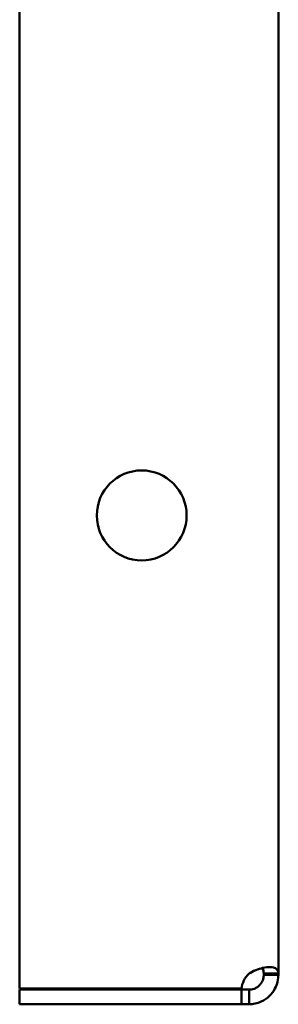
# Model space of a CAD drawing. Header units: millimetres. Extents: x 661 to 1019, y 403 to 785.
# Tile 1 of 5: x 832 to 859, y 403 to 504. Entities that reach past the tile are written whole.
import ezdxf

# ---------------------------------------------------------------- set-up
doc = ezdxf.new("R2010")
doc.units = ezdxf.units.MM
doc.header["$LTSCALE"] = 4
doc.layers.add('Widoczne (ISO)', color=7, linetype='Continuous', lineweight=50)

msp = doc.modelspace()

# ---------------------------------------------------------------- linework, layer by layer
at = {"layer": 'Widoczne (ISO)'}
for p, q in [((832.5, 404.6), (832.5, 783.4)), ((859, 781.86), (859, 406.14)), ((857.5, 406), (857.5, 406.14)), ((857.5, 406.14), (858.12, 406.14)), ((858.12, 406), (857.5, 406)), ((858.12, 406.14), (859, 406.14)), ((859, 406), (858.12, 406)), ((859, 406.14), (859, 406)), ((855.21, 404.6), (832.5, 404.6)), ((832.5, 404.5), (855.21, 404.5)), ((832.5, 403), (832.5, 404.5)), ((855.21, 404.5), (856, 404.5)), ((855.21, 403), (855.21, 404.5)), ((856, 404.5), (856, 403.88)), ((856, 403.88), (856, 403)), ((855.21, 403), (832.5, 403)), ((856, 403), (855.21, 403))]:
    msp.add_line(p, q, dxfattribs=at)
msp.add_circle((845, 453), 4.6, dxfattribs=at)
msp.add_arc((857.7, 404.3), 2.5, 132.7331, 173.1896, dxfattribs=at)
for points, knots in [([(856, 406.14), (856.17, 406.25), (856.41, 406.39), (856.94, 406.6), (857.17, 406.67), (857.68, 406.78), (857.95, 406.81), (858.41, 406.8), (858.59, 406.76), (858.82, 406.63), (858.89, 406.56), (858.98, 406.38), (859, 406.27), (859, 406.14)], [-0.519596, -0.519596, -0.519596, -0.519596, -0.422419, -0.422419, -0.3440019, -0.3440019, -0.2435758, -0.2435758, -0.1431007, -0.1431007, -0.0728206, -0.0728206, 0, 0, 0, 0]), ([(856, 404.5), (856.04, 404.5), (856.08, 404.5), (856.17, 404.51), (856.22, 404.51), (856.33, 404.54), (856.42, 404.56), (856.58, 404.62), (856.64, 404.64), (856.8, 404.73), (856.91, 404.8), (857.09, 404.96), (857.17, 405.06), (857.31, 405.26), (857.37, 405.37), (857.42, 405.53), (857.44, 405.57), (857.47, 405.68), (857.48, 405.75), (857.49, 405.84), (857.5, 405.87), (857.5, 405.94), (857.5, 405.97), (857.5, 406)], [-0.299104, -0.299104, -0.299104, -0.299104, -0.2724841, -0.2724841, -0.2470782, -0.2470782, -0.2084788, -0.2084788, -0.1872978, -0.1872978, -0.1494604, -0.1494604, -0.1122022, -0.1122022, -0.072023, -0.072023, -0.0555961, -0.0555961, -0.0293449, -0.0293449, -0.0149326, -0.0149326, 0, 0, 0, 0]), ([(859, 406), (859, 405.83), (858.99, 405.59), (858.86, 405.06), (858.77, 404.83), (858.5, 404.32), (858.3, 404.05), (857.82, 403.59), (857.55, 403.41), (857.05, 403.18), (856.83, 403.11), (856.41, 403.02), (856.2, 403), (856, 403)], [0, 0, 0, 0, 0.0618346, 0.0618346, 0.1117322, 0.1117322, 0.1756342, 0.1756342, 0.2395675, 0.2395675, 0.2842873, 0.2842873, 0.3306237, 0.3306237, 0.3306237, 0.3306237]), ([(857.5, 406.14), (857.5, 406.19), (857.5, 406.25), (857.49, 406.34), (857.49, 406.39), (857.46, 406.49), (857.44, 406.56), (857.39, 406.66), (857.37, 406.68), (857.34, 406.7)], [0, 0, 0, 0, 0.02006472, 0.02006472, 0.03921439, 0.03921439, 0.06830871, 0.06830871, 0.08159063, 0.08159063, 0.08159063, 0.08159063])]:
    msp.add_open_spline(points, degree=3, knots=knots, dxfattribs=at)

doc.saveas('drawing.dxf')
